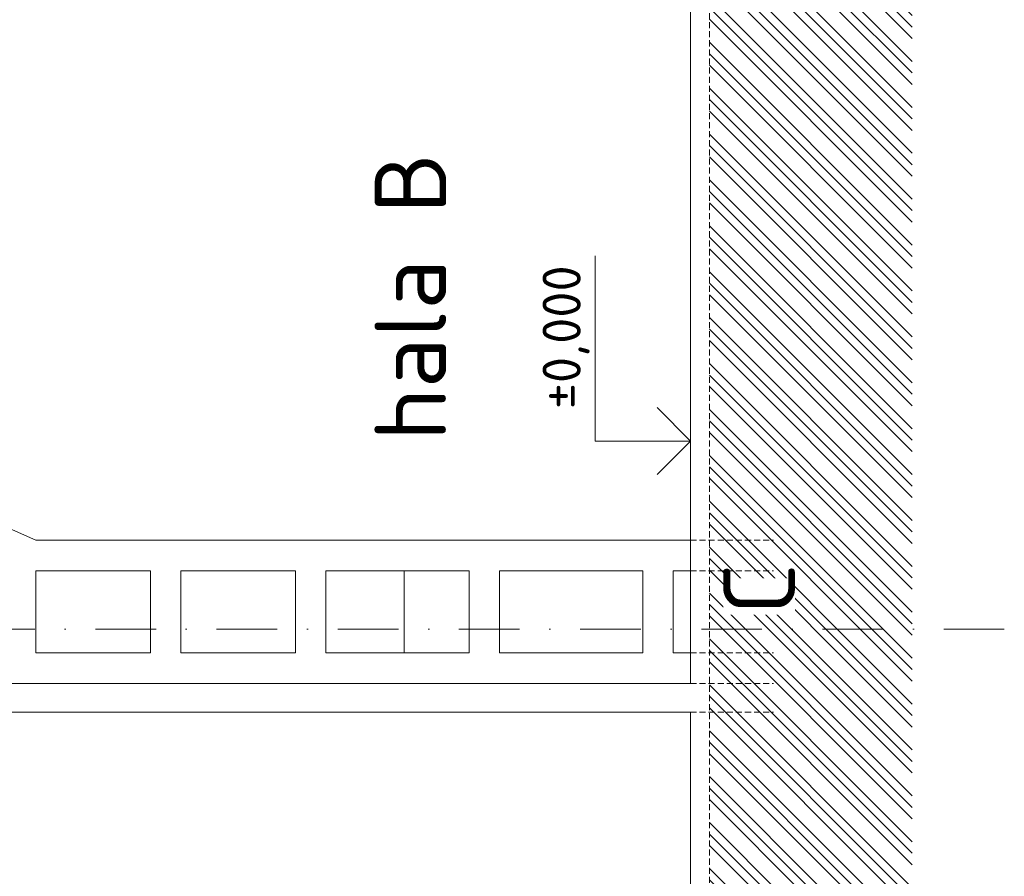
# Model space of a CAD drawing. Header units: millimetres. Extents: x -746391 to 410178, y -169697 to 100555.
# Tile 136 of 179: x 211935 to 222255, y 24710 to 33684. Entities that reach past the tile are written whole.
import ezdxf
from ezdxf.enums import TextEntityAlignment as Align

# ---------------------------------------------------------------- set-up
doc = ezdxf.new("R2010")
doc.units = ezdxf.units.MM
for name, pattern in [('CENTERX2', [101.6, 63.5, -12.7, 12.7, -12.7]), ('DASHDOT', [25.4, 12.7, -6.35, 0, -6.35]), ('HIDDEN', [9.525, 6.35, -3.175])]:
    doc.linetypes.add(name, pattern=pattern)
doc.layers.get('0').update_dxf_attribs({"color": 9})
for name, color, linetype, lineweight in [('A99_N_koty-200-vysk', 9, 'Continuous', 9), ('A99_N_txt-popis-200', 9, 'Continuous', 5), ('A99_S_kce-pohl', 9, 'Continuous', 5), ('A99_S_kce-rez-sil', 9, 'Continuous', 15), ('A99_S_osy', 9, 'CENTERX2', 5), ('A99_S_sraf', 9, 'Continuous', 9)]:
    doc.layers.add(name, color=color, linetype=linetype, lineweight=lineweight)
doc.styles.add('A99_kota', font='isocpeur.ttf', dxfattribs={"height": 2})
doc.styles.add('ad_popis 100', font='isocpeur.ttf', dxfattribs={"height": 200})

# ---------------------------------------------------------------- blocks, each defined once
blk = doc.blocks.new('*U21')
at = {"color": 0, "linetype": 'ByBlock', "lineweight": -2}
blk.add_line((-3, 0), (7, 0), dxfattribs=at)
for points in [[(0, 0), (0, 5), (0, 5), (9.7, 5)], [(-1.75, 1.75), (0, 0), (1.75, 1.75)]]:
    blk.add_lwpolyline(points, dxfattribs=at)
at = {"color": 0, "linetype": 'ByBlock', "lineweight": -2, "style": 'A99_kota'}
for tag, p in [('VYSKA', (9.2, 7.75)), ('POPIS', (9.2, 4.5))]:
    blk.add_attdef(tag, text='', height=2, dxfattribs=at).set_placement(p, align=Align.TOP_RIGHT)

msp = doc.modelspace()

# ---------------------------------------------------------------- hatches: boundary and pattern name
at = {"layer": 'A99_S_sraf', "linetype": 'Continuous', "lineweight": 0}
h = msp.add_hatch(dxfattribs=at)
h.set_pattern_fill('ZEM_PUVODNI', color=256, scale=85)
h.set_pattern_definition([(135, (213305, 600), (-240.4163, -240.4163), []), (135, (213305, 720.2), (-240.4163, -240.4163), []), (135, (213305, 840.4), (-240.4163, -240.4163), [])])
h.paths.add_polyline_path([(219777.4, -17485), (219422.4, -5026.1), (219315.1, -1450.6), (219910.3, -1279.6), (219850, -970), (219850, -600), (219165, -600), (219165, 83650), (221290, 83650), (221290, -17487.5)])

# ---------------------------------------------------------------- linework, layer by layer
at = {"layer": 'A99_S_kce-pohl'}
for p, q in [((212105, 28230), (211765.4, 28380)), ((212105, 28230), (218965, 28230)), ((212105, 27910), (213305, 27910)), ((212105, 27910), (212105, 27050)), ((213305, 27910), (213305, 27050)), ((213625, 27910), (213625, 27050)), ((213625, 27910), (214825, 27910)), ((214825, 27910), (214825, 27050)), ((215145, 27910), (215145, 27050)), ((215145, 27910), (216645, 27910)), ((215965, 27050), (215965, 27910)), ((216645, 27910), (216645, 27050)), ((216965, 27910), (216965, 27050)), ((216965, 27910), (218465, 27910)), ((218465, 27910), (218465, 27050)), ((218785, 27910), (218785, 27050)), ((218785, 27910), (218965, 27910)), ((212105, 27050), (213305, 27050)), ((213625, 27050), (214825, 27050)), ((215145, 27050), (216645, 27050)), ((216965, 27050), (218465, 27050)), ((218785, 27050), (218965, 27050))]:
    msp.add_line(p, q, dxfattribs=at)
at = {"layer": 'A99_S_kce-rez-sil', "color": 7, "linetype": 'Continuous', "lineweight": 15}
for p, q in [((218965, 26730), (218965, 83650)), ((218965, -600), (218965, 26430))]:
    msp.add_line(p, q, dxfattribs=at)
at = {"layer": 'A99_S_kce-rez-sil', "color": 7, "linetype": 'HIDDEN', "lineweight": 5, "ltscale": 10}
msp.add_line((219165, -600), (219165, 83650), dxfattribs=at)
at = {"layer": 'A99_S_kce-rez-sil', "color": 7, "linetype": 'Continuous', "lineweight": 13}
for p, q in [((205965, 26730), (218965, 26730)), ((205530, 26430), (218965, 26430))]:
    msp.add_line(p, q, dxfattribs=at)
at = {"layer": 'A99_S_kce-rez-sil', "color": 7, "linetype": 'HIDDEN', "lineweight": 5, "ltscale": 10}
for points in [[(218965, 28230), (219835, 28230)], [(218965, 27050), (219835, 27050)], [(218965, 26730), (219835, 26730)], [(218965, 26430), (219835, 26430)]]:
    msp.add_lwpolyline(points, dxfattribs=at)
at = {"layer": 'A99_S_osy', "linetype": 'DASHDOT', "lineweight": 5, "ltscale": 50}
msp.add_lwpolyline([(222254.8, 27300), (202234.8, 27300)], dxfattribs=at)

# ---------------------------------------------------------------- block references
at = {"layer": 'A99_N_koty-200-vysk', "lineweight": 5, "xscale": 200, "yscale": 200, "zscale": 200, "rotation": 90.00000000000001}
msp.add_blockref('*U21', (218965, 29270), dxfattribs=at).add_auto_attribs({'VYSKA': '±0,000'})

# ---------------------------------------------------------------- next in the draw order: texts
at = {"layer": 'A99_N_txt-popis-200', "color": 1, "lineweight": 0, "char_height": 750, "attachment_point": 1, "rotation": 90, "style": 'ad_popis 100', "bg_fill": 3, "box_fill_scale": 1, "bg_fill_color": 256, "bg_fill_transparency": 0}
for s, insert, width in [('hala B', (215655, 29270), 2901.888), ('C', (219311.5, 27450), 380.494)]:
    msp.add_mtext(s, dxfattribs=dict(at, insert=insert, width=width))

# ---------------------------------------------------------------- next in the draw order: linework, layer by layer
at = {"layer": 'A99_S_kce-rez-sil', "color": 7, "linetype": 'HIDDEN', "lineweight": 5, "ltscale": 10}
msp.add_lwpolyline([(218965, 27910), (219835, 27910)], dxfattribs=at)

doc.saveas('drawing.dxf')
